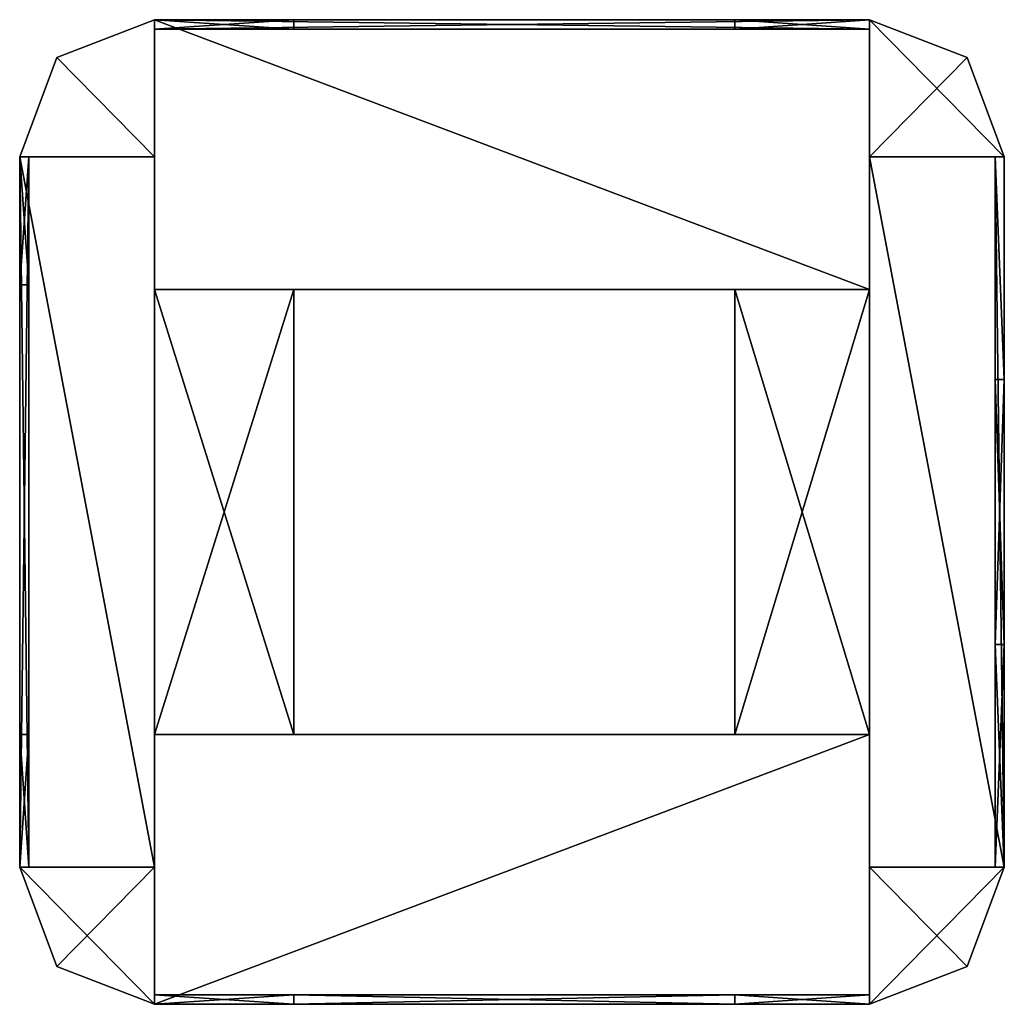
# Model space of a CAD drawing. Extents: x -128 to 128, y -128 to 128.
import ezdxf

# ---------------------------------------------------------------- set-up
doc = ezdxf.new("R2010")
doc.units = 0

msp = doc.modelspace()

# ---------------------------------------------------------------- meshes
at = {"layer": 'OBJECT000', "color": 50}
mesh = msp.add_polyface(dxfattribs=at)
corners = [(-92.980957, -92.308014, -64), (-128, -92.308014, -64), (-118.340332, -118.154053, -64), (-92.980957, -128, -64), (-92.980957, -128, 64), (-118.340332, -118.154053, 64), (-128, -92.308014, 64), (-92.980957, -92.308014, 64)]
mesh.append_faces([[corners[k] for k in face] for face in [(1, 3, 0), (5, 7, 4), (2, 4, 3), (1, 5, 2), (0, 6, 1), (3, 7, 0)]], dxfattribs={"vtx0": -1})
mesh.append_faces([[corners[k] for k in face] for face in [(1, 2, 3), (5, 6, 7), (2, 5, 4), (1, 6, 5), (0, 7, 6), (3, 4, 7)]], dxfattribs={"vtx2": -1})
at = {"layer": 'OBJECT001', "color": 50}
mesh = msp.add_polyface(dxfattribs=at)
corners = [(92.981018, -92.308014, -64), (92.981018, -128, -64), (118.340393, -118.153809, -64), (128, -92.308014, -64), (128, -92.308014, 64), (118.340393, -118.153809, 64), (92.981018, -128, 64), (92.981018, -92.308014, 64)]
mesh.append_faces([[corners[k] for k in face] for face in [(1, 3, 0), (5, 7, 4), (2, 4, 3), (1, 5, 2), (0, 6, 1), (3, 7, 0)]], dxfattribs={"vtx0": -1})
mesh.append_faces([[corners[k] for k in face] for face in [(1, 2, 3), (5, 6, 7), (2, 5, 4), (1, 6, 5), (0, 7, 6), (3, 4, 7)]], dxfattribs={"vtx2": -1})
at = {"layer": 'OBJECT002', "color": 50}
mesh = msp.add_polyface(dxfattribs=at)
corners = [(-56.753906, -128, 61.79303), (-92.980957, -128, 61.79303), (-92.980957, -125.537994, 61.79303), (-56.753906, -125.537994, 61.79303), (-56.753906, -125.537994, -61.79303), (-92.980957, -125.537994, -61.79303), (-92.980957, -128, -61.79303), (-56.753906, -128, -61.79303)]
mesh.append_faces([[corners[k] for k in face] for face in [(1, 3, 0), (5, 7, 4), (6, 0, 7), (4, 2, 5), (7, 3, 4), (5, 1, 6)]], dxfattribs={"vtx0": -1})
mesh.append_faces([[corners[k] for k in face] for face in [(1, 2, 3), (5, 6, 7), (6, 1, 0), (4, 3, 2), (7, 0, 3), (5, 2, 1)]], dxfattribs={"vtx2": -1})
at = {"layer": 'OBJECT003', "color": 50}
mesh = msp.add_polyface(dxfattribs=at)
corners = [(92.981018, -128, 61.79303), (57.960938, -128, 61.79303), (57.960938, -125.537994, 61.79303), (92.981018, -125.537994, 61.79303), (92.981018, -125.537994, -61.79303), (57.960938, -125.537994, -61.79303), (57.960938, -128, -61.79303), (92.981018, -128, -61.79303)]
mesh.append_faces([[corners[k] for k in face] for face in [(1, 3, 0), (5, 7, 4), (6, 0, 7), (4, 2, 5), (5, 1, 6), (7, 3, 4)]], dxfattribs={"vtx0": -1})
mesh.append_faces([[corners[k] for k in face] for face in [(1, 2, 3), (5, 6, 7), (6, 1, 0), (4, 3, 2), (5, 2, 1), (7, 0, 3)]], dxfattribs={"vtx2": -1})
at = {"layer": 'OBJECT004', "color": 50}
mesh = msp.add_polyface(dxfattribs=at)
corners = [(118.339966, 118.15448, -64), (92.981018, 128, -64), (92.981018, 92.307983, -64), (128, 92.307983, -64), (92.981018, 128, 64), (118.339966, 118.15448, 64), (128, 92.307983, 64), (92.981018, 92.307983, 64)]
mesh.append_faces([[corners[k] for k in face] for face in [(1, 3, 0), (5, 7, 4), (0, 4, 1), (3, 5, 0), (2, 6, 3), (1, 7, 2)]], dxfattribs={"vtx0": -1})
mesh.append_faces([[corners[k] for k in face] for face in [(1, 2, 3), (5, 6, 7), (0, 5, 4), (3, 6, 5), (2, 7, 6), (1, 4, 7)]], dxfattribs={"vtx2": -1})
at = {"layer": 'OBJECT005', "color": 50}
mesh = msp.add_polyface(dxfattribs=at)
corners = [(-92.980957, 128, -64), (-118.339111, 118.154724, -64), (-128, 92.307983, -64), (-92.980957, 92.307983, -64), (-128, 92.307983, 64), (-118.339111, 118.154724, 64), (-92.980957, 128, 64), (-92.980957, 92.307983, 64)]
mesh.append_faces([[corners[k] for k in face] for face in [(1, 3, 0), (5, 7, 4), (1, 4, 2), (0, 5, 1), (3, 6, 0), (2, 7, 3)]], dxfattribs={"vtx0": -1})
mesh.append_faces([[corners[k] for k in face] for face in [(1, 2, 3), (5, 6, 7), (1, 5, 4), (0, 6, 5), (3, 7, 6), (2, 4, 7)]], dxfattribs={"vtx2": -1})
at = {"layer": 'OBJECT006', "color": 50}
mesh = msp.add_polyface(dxfattribs=at)
corners = [(57.961914, -128, -51.862), (-56.753906, -128, -51.862), (-56.753906, -125.537994, -51.862), (57.961914, -125.537994, -51.862), (-56.753906, -128, -61.79303), (57.961914, -128, -61.79303), (57.961914, -125.537994, -61.79303), (-56.753906, -125.537994, -61.79303)]
mesh.append_faces([[corners[k] for k in face] for face in [(1, 3, 0), (1, 5, 4), (3, 7, 6), (2, 4, 7), (0, 6, 5), (7, 5, 6)]], dxfattribs={"vtx0": -1})
mesh.append_faces([[corners[k] for k in face] for face in [(1, 2, 3), (1, 0, 5), (3, 2, 7), (2, 1, 4), (0, 3, 6), (7, 4, 5)]], dxfattribs={"vtx2": -1})
at = {"layer": 'OBJECT007', "color": 50}
mesh = msp.add_polyface(dxfattribs=at)
corners = [(57.961914, -128, 61.79303), (-56.753906, -128, 61.79303), (-56.753906, -125.537994, 61.79303), (57.961914, -125.537994, 61.79303), (-56.753906, -128, 51.862), (57.961914, -128, 51.862), (57.961914, -125.537994, 51.862), (-56.753906, -125.537994, 51.862)]
mesh.append_faces([[corners[k] for k in face] for face in [(1, 3, 0), (1, 5, 4), (3, 7, 6), (2, 4, 7), (0, 6, 5), (7, 5, 6)]], dxfattribs={"vtx0": -1})
mesh.append_faces([[corners[k] for k in face] for face in [(1, 2, 3), (1, 0, 5), (3, 2, 7), (2, 1, 4), (0, 3, 6), (7, 4, 5)]], dxfattribs={"vtx2": -1})
at = {"layer": 'OBJECT008', "color": 50}
mesh = msp.add_polyface(dxfattribs=at)
corners = [(125.585938, -34.461975, 23.171997), (125.585938, 34.460938, 23.171997), (128, 34.460938, 23.171997), (128, -34.461975, 23.171997), (125.585938, 34.460938, -23.171997), (125.585938, -34.461975, -23.171997), (128, -34.461975, -23.171997), (128, 34.460938, -23.171997)]
mesh.append_faces([[corners[k] for k in face] for face in [(1, 3, 0), (5, 7, 4), (4, 0, 5), (6, 2, 7), (7, 1, 4), (5, 3, 6)]], dxfattribs={"vtx0": -1})
mesh.append_faces([[corners[k] for k in face] for face in [(1, 2, 3), (5, 6, 7), (4, 1, 0), (6, 3, 2), (7, 2, 1), (5, 0, 3)]], dxfattribs={"vtx2": -1})
at = {"layer": 'OBJECT009', "color": 50}
mesh = msp.add_polyface(dxfattribs=at)
corners = [(125.585938, -92.308014, 61.79303), (125.585938, 92.308594, 61.79303), (128, 92.308594, 61.79303), (128, -92.308014, 61.79303), (125.585022, 92.308594, 23.171997), (125.585022, -92.308014, 23.171997), (128, 92.307983, 23.171997), (128, -92.308014, 23.171997)]
mesh.append_faces([[corners[k] for k in face] for face in [(1, 3, 0), (1, 5, 4), (2, 4, 6), (3, 6, 7), (0, 7, 5), (4, 7, 6)]], dxfattribs={"vtx0": -1})
mesh.append_faces([[corners[k] for k in face] for face in [(1, 2, 3), (1, 0, 5), (2, 1, 4), (3, 2, 6), (0, 3, 7), (4, 5, 7)]], dxfattribs={"vtx2": -1})
at = {"layer": 'OBJECT010', "color": 50}
mesh = msp.add_polyface(dxfattribs=at)
corners = [(128, 92.308594, -61.79303), (125.585938, 92.308594, -61.79303), (125.585938, -92.308014, -61.79303), (128, -92.308014, -61.79303), (125.585022, -92.308014, -23.171997), (125.585022, 92.308594, -23.171997), (128, 92.307983, -23.171997), (128, -92.308014, -23.171997)]
mesh.append_faces([[corners[k] for k in face] for face in [(1, 3, 0), (2, 5, 4), (1, 6, 5), (0, 7, 6), (3, 4, 7), (5, 7, 4)]], dxfattribs={"vtx0": -1})
mesh.append_faces([[corners[k] for k in face] for face in [(1, 2, 3), (2, 1, 5), (1, 0, 6), (0, 3, 7), (3, 2, 4), (5, 6, 7)]], dxfattribs={"vtx2": -1})
at = {"layer": 'OBJECT011', "color": 50}
mesh = msp.add_polyface(dxfattribs=at)
corners = [(125.585022, 34.461975, -23.171997), (125.585022, 92.308594, -23.171997), (125.585022, 92.308594, 23.171875), (125.585022, 34.461975, 23.171875), (128, 92.307983, -23.171997), (128, 92.307983, 23.171875), (128, 34.461975, -23.171997), (128, 34.461975, 23.171875)]
mesh.append_faces([[corners[k] for k in face] for face in [(1, 3, 0), (1, 5, 2), (4, 7, 5), (2, 7, 3), (1, 6, 4), (6, 3, 7)]], dxfattribs={"vtx0": -1})
mesh.append_faces([[corners[k] for k in face] for face in [(1, 2, 3), (1, 4, 5), (4, 6, 7), (2, 5, 7), (1, 0, 6), (6, 0, 3)]], dxfattribs={"vtx2": -1})
at = {"layer": 'OBJECT012', "color": 50}
mesh = msp.add_polyface(dxfattribs=at)
corners = [(125.585022, -92.308594, 23.171875), (125.585022, -92.308594, -23.171997), (125.585022, -34.461975, -23.171997), (125.585022, -34.461975, 23.171875), (128, -34.461975, -23.171997), (128, -92.308594, -23.171997), (128, -92.308594, 23.171875), (128, -34.461975, 23.171875)]
mesh.append_faces([[corners[k] for k in face] for face in [(1, 3, 0), (5, 7, 4), (5, 0, 6), (3, 6, 0), (1, 4, 2), (2, 7, 3)]], dxfattribs={"vtx0": -1})
mesh.append_faces([[corners[k] for k in face] for face in [(1, 2, 3), (5, 6, 7), (5, 1, 0), (3, 7, 6), (1, 5, 4), (2, 4, 7)]], dxfattribs={"vtx2": -1})
at = {"layer": 'OBJECT013', "color": 50}
mesh = msp.add_polyface(dxfattribs=at)
corners = [(-125.584961, 92.308594, 23.171875), (-125.584961, 92.308594, -23.171997), (-125.584961, 59.077026, -23.171997), (-125.584961, 59.077026, 23.171875), (-128, 92.307983, 23.171875), (-128, 92.307983, -23.171997), (-128, 59.077026, -23.171997), (-128, 59.077026, 23.171875)]
mesh.append_faces([[corners[k] for k in face] for face in [(1, 3, 0), (5, 0, 4), (5, 7, 6), (4, 3, 7), (1, 6, 2), (2, 7, 3)]], dxfattribs={"vtx0": -1})
mesh.append_faces([[corners[k] for k in face] for face in [(1, 2, 3), (5, 1, 0), (5, 4, 7), (4, 0, 3), (1, 5, 6), (2, 6, 7)]], dxfattribs={"vtx2": -1})
at = {"layer": 'OBJECT014', "color": 50}
mesh = msp.add_polyface(dxfattribs=at)
corners = [(-125.584961, -57.846008, -23.171997), (-125.584961, -92.308594, -23.171997), (-125.584961, -92.308594, 23.171875), (-125.584961, -57.846008, 23.171875), (-128, -92.308594, 23.171875), (-128, -92.308594, -23.171997), (-128, -57.846008, -23.171997), (-128, -57.846008, 23.171875)]
mesh.append_faces([[corners[k] for k in face] for face in [(1, 3, 0), (5, 7, 4), (1, 4, 2), (7, 2, 4), (5, 0, 6), (6, 3, 7)]], dxfattribs={"vtx0": -1})
mesh.append_faces([[corners[k] for k in face] for face in [(1, 2, 3), (5, 6, 7), (1, 5, 4), (7, 3, 2), (5, 1, 0), (6, 0, 3)]], dxfattribs={"vtx2": -1})
at = {"layer": 'OBJECT015', "color": 50}
mesh = msp.add_polyface(dxfattribs=at)
corners = [(-125.584961, -92.308014, 51.862), (-125.584961, -92.308014, 61.792969), (-125.584961, 92.308594, 61.792969), (-125.584961, 92.308594, 51.862), (-128, -92.308014, 61.79303), (-128, 92.308594, 61.79303), (-128, 92.307983, 51.862), (-128, -92.308014, 51.862)]
mesh.append_faces([[corners[k] for k in face] for face in [(1, 3, 0), (5, 1, 4), (2, 6, 3), (5, 7, 6), (0, 4, 1), (3, 7, 0)]], dxfattribs={"vtx0": -1})
mesh.append_faces([[corners[k] for k in face] for face in [(1, 2, 3), (5, 2, 1), (2, 5, 6), (5, 4, 7), (0, 7, 4), (3, 6, 7)]], dxfattribs={"vtx2": -1})
at = {"layer": 'OBJECT016', "color": 50}
mesh = msp.add_polyface(dxfattribs=at)
corners = [(-125.584961, -57.846008, 23.171875), (-125.584961, -92.308594, 23.171875), (-125.584961, -92.308594, 51.862), (-125.584961, -57.846008, 51.862), (-128, -92.308594, 51.862), (-128, -92.308594, 23.171875), (-128, -57.846008, 23.171875), (-128, -57.846008, 51.862)]
mesh.append_faces([[corners[k] for k in face] for face in [(1, 3, 0), (5, 7, 4), (1, 4, 2), (5, 0, 6), (7, 2, 4), (6, 3, 7)]], dxfattribs={"vtx0": -1})
mesh.append_faces([[corners[k] for k in face] for face in [(1, 2, 3), (5, 6, 7), (1, 5, 4), (5, 1, 0), (7, 3, 2), (6, 0, 3)]], dxfattribs={"vtx2": -1})
at = {"layer": 'OBJECT017', "color": 50}
mesh = msp.add_polyface(dxfattribs=at)
corners = [(-125.584961, 92.308594, 51.862), (-125.584961, 92.308594, 23.171875), (-125.584961, 59.077026, 23.171875), (-125.584961, 59.077026, 51.862), (-128, 92.307983, 51.862), (-128, 92.307983, 23.171875), (-128, 59.077026, 23.171875), (-128, 59.077026, 51.862)]
mesh.append_faces([[corners[k] for k in face] for face in [(1, 3, 0), (5, 0, 4), (5, 7, 6), (1, 6, 2), (4, 3, 7), (2, 7, 3)]], dxfattribs={"vtx0": -1})
mesh.append_faces([[corners[k] for k in face] for face in [(1, 2, 3), (5, 1, 0), (5, 4, 7), (1, 5, 6), (4, 0, 3), (2, 6, 7)]], dxfattribs={"vtx2": -1})
at = {"layer": 'OBJECT018', "color": 50}
mesh = msp.add_polyface(dxfattribs=at)
corners = [(-125.584961, 92.308594, -51.862), (-125.584961, 92.308594, -61.792969), (-125.584961, -92.308014, -61.792969), (-125.584961, -92.308014, -51.862), (-128, 92.308594, -61.79303), (-128, -92.308014, -61.79303), (-128, 92.307983, -51.862), (-128, -92.308014, -51.862)]
mesh.append_faces([[corners[k] for k in face] for face in [(1, 3, 0), (1, 5, 2), (4, 0, 6), (5, 6, 7), (2, 7, 3), (6, 3, 7)]], dxfattribs={"vtx0": -1})
mesh.append_faces([[corners[k] for k in face] for face in [(1, 2, 3), (1, 4, 5), (4, 1, 0), (5, 4, 6), (2, 5, 7), (6, 0, 3)]], dxfattribs={"vtx2": -1})
at = {"layer": 'OBJECT019', "color": 50}
mesh = msp.add_polyface(dxfattribs=at)
corners = [(-125.584961, -57.846008, -51.862), (-125.584961, -92.308594, -51.862), (-125.584961, -92.308594, -23.171875), (-125.584961, -57.846008, -23.171875), (-128, -92.308594, -23.171875), (-128, -92.308594, -51.862), (-128, -57.846008, -51.862), (-128, -57.846008, -23.171875)]
mesh.append_faces([[corners[k] for k in face] for face in [(1, 3, 0), (5, 7, 4), (1, 4, 2), (7, 2, 4), (5, 0, 6), (6, 3, 7)]], dxfattribs={"vtx0": -1})
mesh.append_faces([[corners[k] for k in face] for face in [(1, 2, 3), (5, 6, 7), (1, 5, 4), (7, 3, 2), (5, 1, 0), (6, 0, 3)]], dxfattribs={"vtx2": -1})
at = {"layer": 'OBJECT020', "color": 50}
mesh = msp.add_polyface(dxfattribs=at)
corners = [(-125.584961, 92.308594, -23.171875), (-125.584961, 92.308594, -51.862), (-125.584961, 59.077026, -51.862), (-125.584961, 59.077026, -23.171875), (-128, 92.307983, -23.171875), (-128, 92.307983, -51.862), (-128, 59.077026, -51.862), (-128, 59.077026, -23.171875)]
mesh.append_faces([[corners[k] for k in face] for face in [(1, 3, 0), (5, 0, 4), (5, 7, 6), (4, 3, 7), (1, 6, 2), (2, 7, 3)]], dxfattribs={"vtx0": -1})
mesh.append_faces([[corners[k] for k in face] for face in [(1, 2, 3), (5, 1, 0), (5, 4, 7), (4, 0, 3), (1, 5, 6), (2, 6, 7)]], dxfattribs={"vtx2": -1})
at = {"layer": 'OBJECT021', "color": 50}
mesh = msp.add_polyface(dxfattribs=at)
corners = [(92.980469, 125.539001, 23.171875), (92.980469, 125.539001, -23.171997), (57.961914, 125.539001, -23.171997), (57.961914, 125.539001, 23.171875), (57.961914, 128, -23.171997), (92.980469, 128, -23.171997), (92.980469, 128, 23.171875), (57.961914, 128, 23.171875)]
mesh.append_faces([[corners[k] for k in face] for face in [(1, 3, 0), (5, 7, 4), (5, 0, 6), (3, 6, 0), (4, 1, 5), (2, 7, 3)]], dxfattribs={"vtx0": -1})
mesh.append_faces([[corners[k] for k in face] for face in [(1, 2, 3), (5, 6, 7), (5, 1, 0), (3, 7, 6), (4, 2, 1), (2, 4, 7)]], dxfattribs={"vtx2": -1})
at = {"layer": 'OBJECT022', "color": 50}
mesh = msp.add_polyface(dxfattribs=at)
corners = [(-56.755005, 125.539001, -23.171997), (-92.980469, 125.539001, -23.171997), (-92.980469, 125.539001, 23.171875), (-56.755005, 125.539001, 23.171875), (-92.980469, 128, 23.171875), (-92.980469, 128, -23.171997), (-56.755005, 128, -23.171997), (-56.755005, 128, 23.171875)]
mesh.append_faces([[corners[k] for k in face] for face in [(1, 3, 0), (5, 7, 4), (1, 4, 2), (2, 7, 3), (5, 0, 6), (6, 3, 7)]], dxfattribs={"vtx0": -1})
mesh.append_faces([[corners[k] for k in face] for face in [(1, 2, 3), (5, 6, 7), (1, 5, 4), (2, 4, 7), (5, 1, 0), (6, 0, 3)]], dxfattribs={"vtx2": -1})
at = {"layer": 'OBJECT023', "color": 50}
mesh = msp.add_polyface(dxfattribs=at)
corners = [(-92.980469, 125.539001, 51.862), (-92.980469, 125.539001, 61.792969), (92.981018, 125.539001, 61.792969), (92.981018, 125.539001, 51.862), (92.981018, 128, 51.862), (92.981018, 128, 61.792969), (-92.980469, 128, 61.792969), (-92.980469, 128, 51.862)]
mesh.append_faces([[corners[k] for k in face] for face in [(1, 3, 0), (5, 7, 4), (1, 5, 2), (0, 6, 1), (4, 2, 5), (7, 3, 4)]], dxfattribs={"vtx0": -1})
mesh.append_faces([[corners[k] for k in face] for face in [(1, 2, 3), (5, 6, 7), (1, 6, 5), (0, 7, 6), (4, 3, 2), (7, 0, 3)]], dxfattribs={"vtx2": -1})
at = {"layer": 'OBJECT024', "color": 50}
mesh = msp.add_polyface(dxfattribs=at)
corners = [(-56.755005, 125.539001, 23.171875), (-92.980469, 125.539001, 23.171875), (-92.980469, 125.539001, 51.862), (-56.755005, 125.539001, 51.862), (-92.980469, 128, 51.862), (-92.980469, 128, 23.171875), (-56.755005, 128, 23.171875), (-56.755005, 128, 51.862)]
mesh.append_faces([[corners[k] for k in face] for face in [(1, 3, 0), (5, 7, 4), (1, 4, 2), (5, 0, 6), (2, 7, 3), (6, 3, 7)]], dxfattribs={"vtx0": -1})
mesh.append_faces([[corners[k] for k in face] for face in [(1, 2, 3), (5, 6, 7), (1, 5, 4), (5, 1, 0), (2, 4, 7), (6, 0, 3)]], dxfattribs={"vtx2": -1})
at = {"layer": 'OBJECT025', "color": 50}
mesh = msp.add_polyface(dxfattribs=at)
corners = [(92.980469, 125.539001, 51.862), (92.980469, 125.539001, 23.171875), (57.961914, 125.539001, 23.171875), (57.961914, 125.539001, 51.862), (57.961914, 128, 23.171875), (92.980469, 128, 23.171875), (92.980469, 128, 51.862), (57.961914, 128, 51.862)]
mesh.append_faces([[corners[k] for k in face] for face in [(1, 3, 0), (5, 7, 4), (5, 0, 6), (4, 1, 5), (3, 6, 0), (2, 7, 3)]], dxfattribs={"vtx0": -1})
mesh.append_faces([[corners[k] for k in face] for face in [(1, 2, 3), (5, 6, 7), (5, 1, 0), (4, 2, 1), (3, 7, 6), (2, 4, 7)]], dxfattribs={"vtx2": -1})
at = {"layer": 'OBJECT026', "color": 50}
mesh = msp.add_polyface(dxfattribs=at)
corners = [(92.981018, 125.539001, -51.862), (92.981018, 125.539001, -61.792969), (-92.980469, 125.539001, -61.792969), (-92.980469, 125.539001, -51.862), (-92.980469, 128, -51.862), (-92.980469, 128, -61.792969), (92.981018, 128, -61.792969), (92.981018, 128, -51.862)]
mesh.append_faces([[corners[k] for k in face] for face in [(1, 3, 0), (5, 7, 4), (5, 1, 6), (2, 4, 3), (6, 0, 7), (3, 7, 0)]], dxfattribs={"vtx0": -1})
mesh.append_faces([[corners[k] for k in face] for face in [(1, 2, 3), (5, 6, 7), (5, 2, 1), (2, 5, 4), (6, 1, 0), (3, 4, 7)]], dxfattribs={"vtx2": -1})
at = {"layer": 'OBJECT027', "color": 50}
mesh = msp.add_polyface(dxfattribs=at)
corners = [(-56.755005, 125.539001, -51.862), (-92.980469, 125.539001, -51.862), (-92.980469, 125.539001, -23.171875), (-56.755005, 125.539001, -23.171875), (-92.980469, 128, -23.171875), (-92.980469, 128, -51.862), (-56.755005, 128, -51.862), (-56.755005, 128, -23.171875)]
mesh.append_faces([[corners[k] for k in face] for face in [(1, 3, 0), (5, 7, 4), (1, 4, 2), (2, 7, 3), (5, 0, 6), (6, 3, 7)]], dxfattribs={"vtx0": -1})
mesh.append_faces([[corners[k] for k in face] for face in [(1, 2, 3), (5, 6, 7), (1, 5, 4), (2, 4, 7), (5, 1, 0), (6, 0, 3)]], dxfattribs={"vtx2": -1})
at = {"layer": 'OBJECT028', "color": 50}
mesh = msp.add_polyface(dxfattribs=at)
corners = [(92.980469, 125.539001, -23.171875), (92.980469, 125.539001, -51.862), (57.961914, 125.539001, -51.862), (57.961914, 125.539001, -23.171875), (57.961914, 128, -51.862), (92.980469, 128, -51.862), (92.980469, 128, -23.171875), (57.961914, 128, -23.171875)]
mesh.append_faces([[corners[k] for k in face] for face in [(1, 3, 0), (5, 7, 4), (5, 0, 6), (3, 6, 0), (4, 1, 5), (2, 7, 3)]], dxfattribs={"vtx0": -1})
mesh.append_faces([[corners[k] for k in face] for face in [(1, 2, 3), (5, 6, 7), (5, 1, 0), (3, 7, 6), (4, 2, 1), (2, 4, 7)]], dxfattribs={"vtx2": -1})
at = {"layer": 'OBJECT029', "color": 50}
mesh = msp.add_polyface(dxfattribs=at)
corners = [(-128, -92.308014, -61.79303), (-128, 92.308594, -61.79303), (-92.980957, 92.308594, -61.79303), (-92.980957, -92.308014, -61.79303), (-128, 92.307983, -64), (-92.980957, 92.307983, -64), (-128, -92.308014, -64), (-92.980957, -92.308014, -64)]
mesh.append_faces([[corners[k] for k in face] for face in [(1, 3, 0), (5, 1, 4), (4, 7, 5), (4, 0, 6), (2, 7, 3), (6, 3, 7)]], dxfattribs={"vtx0": -1})
mesh.append_faces([[corners[k] for k in face] for face in [(1, 2, 3), (5, 2, 1), (4, 6, 7), (4, 1, 0), (2, 5, 7), (6, 0, 3)]], dxfattribs={"vtx2": -1})
at = {"layer": 'OBJECT030', "color": 50}
mesh = msp.add_polyface(dxfattribs=at)
corners = [(92.980469, -92.308014, -61.79303), (92.980469, 92.308594, -61.79303), (128, 92.308594, -61.79303), (128, -92.308014, -61.79303), (92.980469, 92.307983, -64), (128, 92.307983, -64), (92.980469, -92.308014, -64), (128, -92.308014, -64)]
mesh.append_faces([[corners[k] for k in face] for face in [(1, 3, 0), (5, 1, 4), (4, 7, 5), (4, 0, 6), (2, 7, 3), (6, 3, 7)]], dxfattribs={"vtx0": -1})
mesh.append_faces([[corners[k] for k in face] for face in [(1, 2, 3), (5, 2, 1), (4, 6, 7), (4, 1, 0), (2, 5, 7), (6, 0, 3)]], dxfattribs={"vtx2": -1})
at = {"layer": 'OBJECT031', "color": 50}
mesh = msp.add_polyface(dxfattribs=at)
corners = [(-92.980469, 57.846008, -61.79303), (-92.980469, 128, -61.79303), (92.981018, 128, -61.79303), (92.981018, 57.846008, -61.79303), (-92.980469, 128, -64), (92.981018, 128, -64), (-92.980957, 57.846008, -64), (92.981018, 57.846008, -64)]
mesh.append_faces([[corners[k] for k in face] for face in [(1, 3, 0), (1, 5, 2), (4, 0, 6), (4, 7, 5), (2, 7, 3), (6, 3, 7)]], dxfattribs={"vtx0": -1})
mesh.append_faces([[corners[k] for k in face] for face in [(1, 2, 3), (1, 4, 5), (4, 1, 0), (4, 6, 7), (2, 5, 7), (6, 0, 3)]], dxfattribs={"vtx2": -1})
at = {"layer": 'OBJECT032', "color": 50}
mesh = msp.add_polyface(dxfattribs=at)
corners = [(92.981018, -128, -61.79303), (-92.980469, -128, -61.79303), (-92.980469, -57.846008, -61.79303), (92.981018, -57.846008, -61.79303), (92.981018, -128, -64), (-92.980469, -128, -64), (-92.980957, -57.846008, -64), (92.981018, -57.846008, -64)]
mesh.append_faces([[corners[k] for k in face] for face in [(1, 3, 0), (5, 0, 4), (1, 6, 2), (5, 7, 6), (4, 3, 7), (2, 7, 3)]], dxfattribs={"vtx0": -1})
mesh.append_faces([[corners[k] for k in face] for face in [(1, 2, 3), (5, 1, 0), (1, 5, 6), (5, 4, 7), (4, 0, 3), (2, 6, 7)]], dxfattribs={"vtx2": -1})
at = {"layer": 'OBJECT033', "color": 50}
mesh = msp.add_polyface(dxfattribs=at)
corners = [(-56.755005, -57.846008, -61.79303), (-92.980469, -57.846008, -61.79303), (-92.980469, 57.847656, -61.79303), (-56.755005, 57.847656, -61.79303), (-92.980957, -57.846008, -64), (-92.980957, 57.847656, -64), (-56.755005, 57.847656, -64), (-56.755005, -57.846008, -64)]
mesh.append_faces([[corners[k] for k in face] for face in [(1, 3, 0), (5, 1, 4), (5, 7, 6), (2, 6, 3), (4, 0, 7), (7, 3, 6)]], dxfattribs={"vtx0": -1})
mesh.append_faces([[corners[k] for k in face] for face in [(1, 2, 3), (5, 2, 1), (5, 4, 7), (2, 5, 6), (4, 1, 0), (7, 0, 3)]], dxfattribs={"vtx2": -1})
at = {"layer": 'OBJECT034', "color": 50}
mesh = msp.add_polyface(dxfattribs=at)
corners = [(57.961914, 57.847656, -61.79303), (92.980469, 57.847656, -61.79303), (92.980469, -57.846008, -61.79303), (57.961914, -57.846008, -61.79303), (57.961914, -57.846008, -64), (92.980469, -57.846008, -64), (92.980469, 57.847656, -64), (57.961914, 57.847656, -64)]
mesh.append_faces([[corners[k] for k in face] for face in [(1, 3, 0), (5, 7, 4), (5, 1, 6), (6, 0, 7), (4, 2, 5), (7, 3, 4)]], dxfattribs={"vtx0": -1})
mesh.append_faces([[corners[k] for k in face] for face in [(1, 2, 3), (5, 6, 7), (5, 2, 1), (6, 1, 0), (4, 3, 2), (7, 0, 3)]], dxfattribs={"vtx2": -1})
at = {"layer": 'OBJECT035', "color": 50}
mesh = msp.add_polyface(dxfattribs=at)
corners = [(-92.980957, 92.308594, 61.79303), (-128, 92.308594, 61.79303), (-128, -92.308014, 61.79303), (-92.980957, -92.308014, 61.79303), (-92.980957, 92.307983, 64), (-128, 92.307983, 64), (-128, -92.308014, 64), (-92.980957, -92.308014, 64)]
mesh.append_faces([[corners[k] for k in face] for face in [(1, 3, 0), (0, 5, 1), (5, 7, 6), (1, 6, 2), (0, 7, 4), (2, 7, 3)]], dxfattribs={"vtx0": -1})
mesh.append_faces([[corners[k] for k in face] for face in [(1, 2, 3), (0, 4, 5), (5, 4, 7), (1, 5, 6), (0, 3, 7), (2, 6, 7)]], dxfattribs={"vtx2": -1})
at = {"layer": 'OBJECT036', "color": 50}
mesh = msp.add_polyface(dxfattribs=at)
corners = [(128, 92.308594, 61.79303), (92.980469, 92.308594, 61.79303), (92.980469, -92.308014, 61.79303), (128, -92.308014, 61.79303), (128, 92.307983, 64), (92.980469, 92.307983, 64), (92.980469, -92.308014, 64), (128, -92.308014, 64)]
mesh.append_faces([[corners[k] for k in face] for face in [(1, 3, 0), (0, 5, 1), (5, 7, 6), (1, 6, 2), (0, 7, 4), (2, 7, 3)]], dxfattribs={"vtx0": -1})
mesh.append_faces([[corners[k] for k in face] for face in [(1, 2, 3), (0, 4, 5), (5, 4, 7), (1, 5, 6), (0, 3, 7), (2, 6, 7)]], dxfattribs={"vtx2": -1})
at = {"layer": 'OBJECT037', "color": 50}
mesh = msp.add_polyface(dxfattribs=at)
corners = [(92.981018, 128, 61.79303), (-92.980469, 128, 61.79303), (-92.980469, 57.846008, 61.79303), (92.981018, 57.846008, 61.79303), (-92.980469, 128, 64), (92.981018, 128, 64), (-92.980957, 57.846008, 64), (92.981018, 57.846008, 64)]
mesh.append_faces([[corners[k] for k in face] for face in [(1, 3, 0), (1, 5, 4), (1, 6, 2), (4, 7, 6), (0, 7, 5), (2, 7, 3)]], dxfattribs={"vtx0": -1})
mesh.append_faces([[corners[k] for k in face] for face in [(1, 2, 3), (1, 0, 5), (1, 4, 6), (4, 5, 7), (0, 3, 7), (2, 6, 7)]], dxfattribs={"vtx2": -1})
at = {"layer": 'OBJECT038', "color": 50}
mesh = msp.add_polyface(dxfattribs=at)
corners = [(-92.980469, -57.846008, 61.79303), (-92.980469, -128, 61.79303), (92.981018, -128, 61.79303), (92.981018, -57.846008, 61.79303), (-92.980469, -128, 64), (92.981018, -128, 64), (-92.980957, -57.846008, 64), (92.981018, -57.846008, 64)]
mesh.append_faces([[corners[k] for k in face] for face in [(1, 3, 0), (1, 5, 2), (1, 6, 4), (4, 7, 5), (2, 7, 3), (0, 7, 6)]], dxfattribs={"vtx0": -1})
mesh.append_faces([[corners[k] for k in face] for face in [(1, 2, 3), (1, 4, 5), (1, 0, 6), (4, 6, 7), (2, 5, 7), (0, 3, 7)]], dxfattribs={"vtx2": -1})
at = {"layer": 'OBJECT039', "color": 50}
mesh = msp.add_polyface(dxfattribs=at)
corners = [(-56.755005, 57.847656, 61.79303), (-92.980469, 57.847656, 61.79303), (-92.980469, -57.846008, 61.79303), (-56.755005, -57.846008, 61.79303), (-92.980957, 57.847656, 64), (-92.980957, -57.846008, 64), (-56.755005, -57.846008, 64), (-56.755005, 57.847656, 64)]
mesh.append_faces([[corners[k] for k in face] for face in [(1, 3, 0), (1, 5, 2), (5, 7, 6), (1, 7, 4), (2, 6, 3), (3, 7, 0)]], dxfattribs={"vtx0": -1})
mesh.append_faces([[corners[k] for k in face] for face in [(1, 2, 3), (1, 4, 5), (5, 4, 7), (1, 0, 7), (2, 5, 6), (3, 6, 7)]], dxfattribs={"vtx2": -1})
at = {"layer": 'OBJECT040', "color": 50}
mesh = msp.add_polyface(dxfattribs=at)
corners = [(57.961914, -57.846008, 61.79303), (92.980469, -57.846008, 61.79303), (92.980469, 57.847656, 61.79303), (57.961914, 57.847656, 61.79303), (57.961914, 57.847656, 64), (92.980469, 57.847656, 64), (92.980469, -57.846008, 64), (57.961914, -57.846008, 64)]
mesh.append_faces([[corners[k] for k in face] for face in [(1, 3, 0), (5, 7, 4), (1, 5, 2), (2, 4, 3), (0, 6, 1), (3, 7, 0)]], dxfattribs={"vtx0": -1})
mesh.append_faces([[corners[k] for k in face] for face in [(1, 2, 3), (5, 6, 7), (1, 6, 5), (2, 5, 4), (0, 7, 6), (3, 4, 7)]], dxfattribs={"vtx2": -1})

doc.saveas('drawing.dxf')
